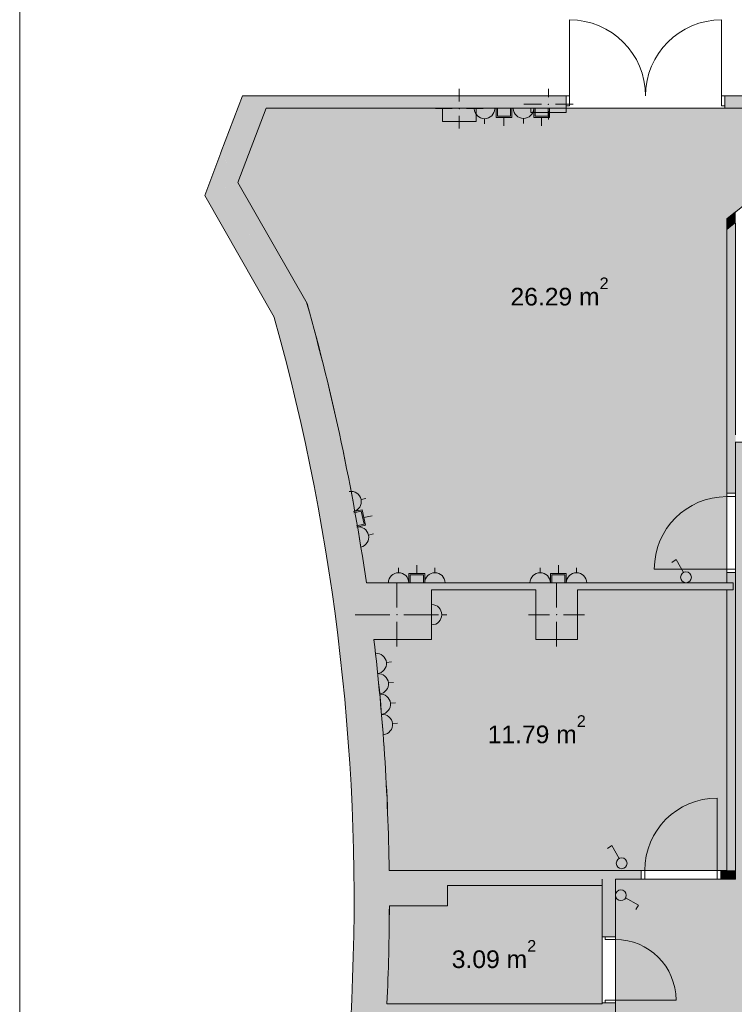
# Model space of a CAD drawing. Header units: millimetres. Extents: x -35112 to 87074, y -173366 to -26479.
# Tile 55 of 64: x 46274 to 54370, y -86709 to -75555. Entities that reach past the tile are written whole.
import ezdxf

# ---------------------------------------------------------------- set-up
doc = ezdxf.new("R2010")
doc.units = ezdxf.units.MM
doc.header["$MEASUREMENT"] = 0
for name, color, linetype, lineweight in [('2D Drafting - General_Pen_No__1', 7, 'Continuous', 5), ('New_2D Drafting - General_Pen_No__2', 8, 'Continuous', 15), ('New_ARCHICAD Doors_Pen_No__1', 7, 'Continuous', 5), ('New_Structural - Bearing_Pen_No__20', 1, 'Continuous', 0), ('New_Structural - Bearing_Pen_No__27', 7, 'Continuous', 5)]:
    doc.layers.add(name, color=color, linetype=linetype, lineweight=lineweight)
for name, color, linetype, lineweight, true_color in [('2D Drafting - General_Pen_No__48', 7, 'Continuous', 5, 0xa80f02), ('New_2D Drafting - General_Pen_No__216', 7, 'Continuous', 0, 0xe8e8e8), ('New_Drawing & Figure_Pen_No__3', 7, 'Continuous', 20, 0xff6600), ('New_Structural - Bearing_Pen_No__162', 7, 'Continuous', 25, 0xaaaaaa), ('New_Structural - Bearing_Pen_No__28', 7, 'Continuous', 5, 0xa80f02)]:
    doc.layers.add(name, color=color, linetype=linetype, lineweight=lineweight, true_color=true_color)
doc.layers.add('New_Structural - Bearing', color=7, linetype='Continuous')
doc.styles.add('GENERATED_STYLE_1', font='arial.ttf')

# ---------------------------------------------------------------- blocks, each defined once
blk = doc.blocks.new('Entrance Door 22_3')
at = {"layer": 'New_ARCHICAD Doors_Pen_No__1', "color": 7, "linetype": 'Continuous', "lineweight": 5}
for p, q in [((343, 0), (343, 686)), ((-343, 0), (-375, 0)), ((-375, 0), (-375, -115)), ((-375, 0), (-375, -115)), ((-375, 0), (-375, -115)), ((-343, -115), (-343, 0)), ((375, 0), (343, 0)), ((343, 0), (343, -115)), ((375, -115), (375, 0)), ((375, 0), (375, -115)), ((375, 0), (375, -115)), ((-375, -115), (-343, -115)), ((-375, -115), (-375, -150)), ((343, -115), (375, -115)), ((375, -115), (375, -150))]:
    blk.add_line(p, q, dxfattribs=at)
blk.add_arc((343, 0), 686, 90, 180, dxfattribs=at)
blk = doc.blocks.new('Wall_257', base_point=(53024, -85193))
at = {"layer": 'New_Structural - Bearing_Pen_No__162', "linetype": 'Continuous', "lineweight": 25, "true_color": 0xaaaaaa}
for points in [[(52874, -85293), (52874, -85943), (53024, -85943), (53024, -85293)], [(52874, -86869), (53024, -86869), (53024, -86693), (52874, -86693)], [(52874, -88053), (53024, -88053), (53024, -87619), (52874, -87619)]]:
    blk.add_hatch(color=253, dxfattribs=at).paths.add_polyline_path(points)
at = {"layer": 'New_Structural - Bearing_Pen_No__27', "color": 7, "linetype": 'Continuous', "lineweight": 5}
for p, q in [((52909, -85943), (52874, -85943)), ((53024, -85943), (52909, -85943)), ((52909, -86693), (52874, -86693)), ((53024, -86693), (52909, -86693)), ((52909, -86869), (52874, -86869)), ((53024, -86869), (52909, -86869)), ((52909, -87619), (52874, -87619)), ((53024, -87619), (52909, -87619))]:
    blk.add_line(p, q, dxfattribs=at)
at = {"layer": 'New_Structural - Bearing_Pen_No__27', "color": 7, "linetype": 'Continuous', "lineweight": 5, "flags": 128}
for points in [[(52874, -85293), (52874, -85943)], [(53024, -85943), (53024, -85293)], [(52874, -86693), (52874, -86703)], [(53024, -86869), (53024, -86693)], [(52874, -86853), (52874, -86869)], [(52874, -87619), (52874, -88053)], [(53024, -88053), (53024, -87619)]]:
    blk.add_lwpolyline(points, dxfattribs=at)
at = {"layer": 'New_ARCHICAD Doors_Pen_No__1', "color": 7, "linetype": 'Continuous', "lineweight": 5, "zscale": 1000, "rotation": 270}
blk.add_blockref('Entrance Door 22_3', (53024, -86318), dxfattribs=at)
at = {"layer": 'New_ARCHICAD Doors_Pen_No__1', "color": 7, "linetype": 'Continuous', "lineweight": 5, "xscale": -1, "zscale": 1000, "rotation": 270}
blk.add_blockref('Entrance Door 22_3', (53024, -87244), dxfattribs=at)
blk = doc.blocks.new('Wall_258', base_point=(50460, -85193))
at = {"layer": 'New_Structural - Bearing_Pen_No__162', "linetype": 'Continuous', "lineweight": 25, "true_color": 0xaaaaaa}
blk.add_hatch(color=253, dxfattribs=at).paths.add_polyline_path([(50462, -85593), (51122, -85593), (51122, -85193), (50460, -85193)])
at = {"layer": 'New_Structural - Bearing_Pen_No__27', "color": 7, "linetype": 'Continuous', "lineweight": 5, "flags": 128}
for points in [[(51122, -85193), (50460, -85193)], [(51122, -85593), (51122, -85363)], [(50462, -85593), (51122, -85593)]]:
    blk.add_lwpolyline(points, dxfattribs=at)
blk = doc.blocks.new('Wall_287', base_point=(50213, -82013))
at = {"layer": 'New_Structural - Bearing_Pen_No__162', "linetype": 'Continuous', "lineweight": 25, "true_color": 0xaaaaaa}
blk.add_hatch(color=253, dxfattribs=at).paths.add_polyline_path([(50213, -82013), (54357, -82013), (54357, -81933), (50202, -81933)])
at = {"layer": 'New_Structural - Bearing_Pen_No__27', "color": 7, "linetype": 'Continuous', "lineweight": 5, "flags": 128}
for points in [[(54357, -81933), (50202, -81933)], [(54357, -82013), (54357, -81933)], [(50940, -82013), (52120, -82013)], [(52594, -82013), (54357, -82013)]]:
    blk.add_lwpolyline(points, dxfattribs=at)
blk = doc.blocks.new('Door 22_6')
at = {"layer": 'New_ARCHICAD Doors_Pen_No__1', "color": 7, "linetype": 'Continuous', "lineweight": 5}
for p, q in [((410, 0), (410, 820)), ((-450, 0), (-487, 0)), ((-450, 0), (-487, 0)), ((-410, 0), (-450, 0)), ((-450, 0), (-450, -100)), ((-450, -100), (-450, 0)), ((-450, -100), (-450, 0)), ((-410, -100), (-410, 0)), ((450, 0), (410, 0)), ((410, 0), (410, -100)), ((450, -100), (450, 0)), ((450, -100), (450, 0)), ((450, -100), (450, 0)), ((450, 0), (487, 0)), ((450, 0), (487, 0)), ((-450, -100), (-487, -100)), ((-450, -100), (-487, -100)), ((-450, -100), (-410, -100)), ((410, -100), (450, -100)), ((450, -100), (487, -100)), ((450, -100), (487, -100))]:
    blk.add_line(p, q, dxfattribs=at)
blk.add_arc((410, 0), 820, 90, 180, dxfattribs=at)
blk = doc.blocks.new('Wall_288', base_point=(54284, -85193))
at = {"layer": 'New_Structural - Bearing_Pen_No__162', "linetype": 'Continuous', "lineweight": 25, "true_color": 0xaaaaaa}
for points in [[(54284, -77812), (54384, -77860), (54384, -77731)], [(54284, -77941), (54384, -77860), (54284, -77812)], [(54284, -77941), (54284, -80918), (54384, -80918), (54384, -77860)], [(54284, -85193), (54384, -85193), (54384, -81818), (54284, -81818)], [(54284, -85193), (54384, -85293), (54384, -85193)], [(54284, -85193), (54284, -85293), (54384, -85293)]]:
    blk.add_hatch(color=253, dxfattribs=at).paths.add_polyline_path(points)
at = {"layer": 'New_Structural - Bearing_Pen_No__27', "color": 7, "linetype": 'Continuous', "lineweight": 5}
for p, q in [((54284, -80918), (54284, -80881)), ((54384, -80918), (54284, -80918)), ((54384, -80918), (54384, -80881)), ((54284, -81818), (54284, -81855)), ((54384, -81818), (54284, -81818)), ((54384, -81818), (54384, -81855))]:
    blk.add_line(p, q, dxfattribs=at)
at = {"layer": 'New_Structural - Bearing_Pen_No__27', "color": 7, "linetype": 'Continuous', "lineweight": 5, "flags": 128}
for points in [[(54284, -77812), (54384, -77731)], [(54284, -77812), (54284, -80918)], [(54384, -80259), (54384, -77860)], [(54384, -80918), (54384, -80339)], [(54284, -81818), (54284, -81933)], [(54384, -85293), (54384, -81818)], [(54284, -82013), (54284, -85193)], [(54384, -85293), (54284, -85293)]]:
    blk.add_lwpolyline(points, dxfattribs=at)
at = {"layer": 'New_ARCHICAD Doors_Pen_No__1', "color": 7, "linetype": 'Continuous', "lineweight": 5, "xscale": -1, "zscale": 1000, "rotation": 90}
blk.add_blockref('Door 22_6', (54284, -81368), dxfattribs=at)
blk = doc.blocks.new('Wall_297', base_point=(48522, -95167))
at = {"layer": 'New_Structural - Bearing_Pen_No__162', "linetype": 'Continuous', "lineweight": 25, "true_color": 0xaaaaaa}
for points in [[(48685, -77423, -0.016065), (49157, -78926), (49529, -78770), (48746, -77399)], [(49157, -78926, -0.160606), (48452, -94267), (48879, -94267, 0.119804), (50287, -82577), (50155, -82577), (50155, -82013), (50213, -82013, 0.03328), (49529, -78770)]]:
    blk.add_hatch(color=253, dxfattribs=at).paths.add_polyline_path(points)
at = {"layer": 'New_Structural - Bearing_Pen_No__27', "color": 7, "linetype": 'Continuous', "lineweight": 5}
for radius, start, end in [(24923, 8.2908, 15.7293), (24523, 339.1185, 15.6151), (24923, 0.7675, 6.7958), (24923, 357.2951, 359.8479)]:
    blk.add_arc((25539, -85527), radius, start, end, dxfattribs=at)
blk = doc.blocks.new('Double Door 22')
at = {"layer": 'New_ARCHICAD Doors_Pen_No__1', "color": 7, "linetype": 'Continuous', "lineweight": 5}
for p, q in [((-860, 0), (-860, 860)), ((860, 0), (860, 860)), ((-900, 0), (-937, 0)), ((-900, 0), (-937, 0)), ((-860, 0), (-900, 0)), ((-900, 0), (-900, -115)), ((-900, 0), (-900, -115)), ((-900, 0), (-900, -115)), ((-860, -115), (-860, 0)), ((900, 0), (860, 0)), ((860, 0), (860, -115)), ((900, -115), (900, 0)), ((900, 0), (900, -115)), ((900, 0), (900, -115)), ((900, 0), (937, 0)), ((900, 0), (937, 0)), ((-900, -140), (-937, -140)), ((-900, -140), (-937, -140)), ((-900, -115), (-860, -115)), ((-900, -115), (-900, -140)), ((-900, -115), (-900, -140)), ((860, -115), (900, -115)), ((900, -115), (900, -140)), ((900, -115), (900, -140)), ((900, -140), (937, -140)), ((900, -140), (937, -140))]:
    blk.add_line(p, q, dxfattribs=at)
for centre, start, end in [((-860, 0), 0, 90), ((860, 0), 90, 180)]:
    blk.add_arc(centre, 860, start, end, dxfattribs=at)
blk = doc.blocks.new('Wall_300', base_point=(49118, -76417))
at = {"layer": 'New_Structural - Bearing_Pen_No__162', "linetype": 'Continuous', "lineweight": 25, "true_color": 0xaaaaaa}
for points in [[(49118, -76417), (49065, -76557), (51065, -76557), (51065, -76417)], [(51445, -76557), (52065, -76557), (52065, -76417), (51445, -76417)], [(54265, -76417), (54265, -76557), (55265, -76557), (55265, -76417)]]:
    blk.add_hatch(color=253, dxfattribs=at).paths.add_polyline_path(points)
at = {"layer": 'New_Structural - Bearing_Pen_No__27', "color": 7, "linetype": 'Continuous', "lineweight": 5}
for p, q in [((52465, -76417), (52428, -76417)), ((52465, -76417), (52465, -76532)), ((54265, -76417), (54302, -76417)), ((54265, -76417), (54265, -76532)), ((52465, -76557), (52428, -76557)), ((52465, -76532), (52465, -76557)), ((54265, -76532), (54265, -76557)), ((54265, -76557), (54302, -76557))]:
    blk.add_line(p, q, dxfattribs=at)
at = {"layer": 'New_Structural - Bearing_Pen_No__27', "color": 7, "linetype": 'Continuous', "lineweight": 5, "flags": 128}
for points in [[(51065, -76417), (49118, -76417)], [(52065, -76417), (51445, -76417)], [(55265, -76417), (54265, -76417)], [(49065, -76557), (51065, -76557)], [(51445, -76557), (52065, -76557)], [(54265, -76557), (55265, -76557)]]:
    blk.add_lwpolyline(points, dxfattribs=at)
at = {"layer": 'New_ARCHICAD Doors_Pen_No__1', "color": 7, "linetype": 'Continuous', "lineweight": 5, "zscale": 1000}
blk.add_blockref('Double Door 22', (53365, -76417), dxfattribs=at)
blk = doc.blocks.new('Wall_390', base_point=(50427, -86853))
at = {"layer": 'New_Structural - Bearing_Pen_No__162', "linetype": 'Continuous', "lineweight": 25, "true_color": 0xaaaaaa}
blk.add_hatch(color=253, dxfattribs=at).paths.add_polyline_path([(50427, -86853), (52874, -86853), (52874, -86703), (50435, -86703)])
at = {"layer": 'New_Structural - Bearing_Pen_No__27', "color": 7, "linetype": 'Continuous', "lineweight": 5, "flags": 128}
for points in [[(52874, -86703), (50435, -86703)], [(50427, -86853), (52874, -86853)]]:
    blk.add_lwpolyline(points, dxfattribs=at)
blk = doc.blocks.new('Door 22_2')
at = {"layer": 'New_ARCHICAD Doors_Pen_No__1', "color": 7, "linetype": 'Continuous', "lineweight": 5}
for p, q in [((410, 0), (410, 820)), ((-450, 0), (-487, 0)), ((-450, 0), (-487, 0)), ((-410, 0), (-450, 0)), ((-450, 0), (-450, -100)), ((-450, 0), (-450, -100)), ((-450, 0), (-450, -100)), ((-410, -100), (-410, 0)), ((450, 0), (410, 0)), ((410, 0), (410, -100)), ((450, -100), (450, 0)), ((450, 0), (450, -100)), ((450, 0), (450, -100)), ((450, 0), (487, 0)), ((450, 0), (487, 0)), ((-450, -100), (-487, -100)), ((-450, -100), (-487, -100)), ((-450, -100), (-410, -100)), ((410, -100), (450, -100)), ((450, -100), (487, -100)), ((450, -100), (487, -100))]:
    blk.add_line(p, q, dxfattribs=at)
blk.add_arc((410, 0), 820, 90, 180, dxfattribs=at)
blk = doc.blocks.new('Wall_391', base_point=(52874, -85193))
at = {"layer": 'New_Structural - Bearing_Pen_No__162', "linetype": 'Continuous', "lineweight": 25, "true_color": 0xaaaaaa}
for points in [[(52874, -85193), (52874, -85293), (53316, -85293), (53316, -85193)], [(54284, -85193), (54216, -85193), (54216, -85293), (54284, -85293)]]:
    blk.add_hatch(color=253, dxfattribs=at).paths.add_polyline_path(points)
at = {"layer": 'New_Structural - Bearing_Pen_No__27', "color": 7, "linetype": 'Continuous', "lineweight": 5}
for p, q in [((53316, -85193), (53279, -85193)), ((53316, -85193), (53316, -85293)), ((54216, -85193), (54253, -85193)), ((54216, -85193), (54216, -85293)), ((53316, -85293), (53279, -85293)), ((54216, -85293), (54253, -85293))]:
    blk.add_line(p, q, dxfattribs=at)
at = {"layer": 'New_Structural - Bearing_Pen_No__27', "color": 7, "linetype": 'Continuous', "lineweight": 5, "flags": 128}
for points in [[(53316, -85193), (52874, -85193)], [(54284, -85193), (54216, -85193)], [(53024, -85293), (53316, -85293)], [(54216, -85293), (54284, -85293)]]:
    blk.add_lwpolyline(points, dxfattribs=at)
at = {"layer": 'New_ARCHICAD Doors_Pen_No__1', "color": 7, "linetype": 'Continuous', "lineweight": 5, "zscale": 1000}
blk.add_blockref('Door 22_2', (53766, -85193), dxfattribs=at)
blk = doc.blocks.new('Wall_392', base_point=(51122, -85193))
at = {"layer": 'New_Structural - Bearing_Pen_No__162', "linetype": 'Continuous', "lineweight": 25, "true_color": 0xaaaaaa}
blk.add_hatch(color=253, dxfattribs=at).paths.add_polyline_path([(51122, -85363), (52874, -85363), (52874, -85193), (51122, -85193)])
at = {"layer": 'New_Structural - Bearing_Pen_No__27', "color": 7, "linetype": 'Continuous', "lineweight": 5, "flags": 128}
for points in [[(52874, -85193), (51122, -85193)], [(52874, -85363), (52874, -85293)], [(51122, -85363), (52874, -85363)]]:
    blk.add_lwpolyline(points, dxfattribs=at)
blk = doc.blocks.new('Wall_394', base_point=(48746, -77399))
at = {"layer": 'New_Structural - Bearing_Pen_No__162', "linetype": 'Continuous', "lineweight": 25, "true_color": 0xaaaaaa}
for points in [[(48744, -76557), (49065, -76557), (48797, -76417)], [(49118, -76417), (48797, -76417), (49065, -76557)], [(48744, -76557), (48553, -77061), (48746, -77399), (49065, -76557)]]:
    blk.add_hatch(color=253, dxfattribs=at).paths.add_polyline_path(points)
at = {"layer": 'New_Structural - Bearing_Pen_No__27', "color": 7, "linetype": 'Continuous', "lineweight": 5, "flags": 128}
for points in [[(48797, -76417), (48553, -77061)], [(48797, -76417), (49118, -76417)], [(48746, -77399), (49065, -76557)]]:
    blk.add_lwpolyline(points, dxfattribs=at)
blk = doc.blocks.new('Wall_400', base_point=(49529, -78770))
at = {"layer": 'New_Structural - Bearing_Pen_No__162', "linetype": 'Continuous', "lineweight": 25, "true_color": 0xaaaaaa}
for points in [[(48370, -77546), (48746, -77399), (48553, -77061)], [(48710, -77495, 0.000777), (48685, -77423), (48370, -77546), (48562, -77884)], [(48710, -77495), (48562, -77884), (49157, -78926, 0.015287)]]:
    blk.add_hatch(color=253, dxfattribs=at).paths.add_polyline_path(points)
at = {"layer": 'New_Structural - Bearing_Pen_No__27', "color": 7, "linetype": 'Continuous', "lineweight": 5, "flags": 128}
for points in [[(48370, -77546), (48553, -77061)], [(49529, -78770), (48746, -77399)], [(48370, -77546), (49157, -78926)]]:
    blk.add_lwpolyline(points, dxfattribs=at)
blk = doc.blocks.new('Column_64', base_point=(52265, -76512))
at = {"layer": 'New_Structural - Bearing_Pen_No__162', "linetype": 'Continuous', "lineweight": 25, "true_color": 0xaaaaaa}
for points in [[(52065, -76557), (52465, -76557), (52465, -76417), (52065, -76417)], [(52465, -76557), (52065, -76557), (52065, -76607), (52465, -76607)]]:
    blk.add_hatch(color=253, dxfattribs=at).paths.add_polyline_path(points)
at = {"layer": 'New_Structural - Bearing_Pen_No__20', "color": 1, "linetype": 'Continuous', "lineweight": 0}
for p, q in [((52265, -76432), (52265, -76337)), ((52185, -76512), (51985, -76512)), ((52345, -76512), (52545, -76512)), ((52265, -76592), (52265, -76687))]:
    blk.add_line(p, q, dxfattribs=at)
blk.add_point((52265, -76512), dxfattribs=at)
at = {"layer": 'New_Structural - Bearing_Pen_No__28', "color": 14, "linetype": 'Continuous', "lineweight": 5, "true_color": 0xa80f02, "flags": 128}
for points in [[(52465, -76417), (52065, -76417)], [(52065, -76557), (52065, -76607), (52465, -76607), (52465, -76557)]]:
    blk.add_lwpolyline(points, dxfattribs=at)
blk = doc.blocks.new('Column_65', base_point=(52357, -82295))
at = {"layer": 'New_Structural - Bearing_Pen_No__162', "linetype": 'Continuous', "lineweight": 25, "true_color": 0xaaaaaa}
blk.add_hatch(color=253, dxfattribs=at).paths.add_polyline_path([(52120, -82577), (52594, -82577), (52594, -82013), (52120, -82013)])
at = {"layer": 'New_Structural - Bearing_Pen_No__20', "color": 1, "linetype": 'Continuous', "lineweight": 0}
for p, q in [((52357, -82215), (52357, -81933)), ((52277, -82295), (52040, -82295)), ((52437, -82295), (52674, -82295)), ((52357, -82375), (52357, -82657))]:
    blk.add_line(p, q, dxfattribs=at)
blk.add_point((52357, -82295), dxfattribs=at)
at = {"layer": 'New_Structural - Bearing_Pen_No__28', "color": 14, "linetype": 'Continuous', "lineweight": 5, "true_color": 0xa80f02, "flags": 128}
for points in [[(52120, -82577), (52594, -82577), (52594, -82013)], [(52120, -82013), (52120, -82577)]]:
    blk.add_lwpolyline(points, dxfattribs=at)
blk = doc.blocks.new('Column_66', base_point=(51255, -76562))
at = {"layer": 'New_Structural - Bearing_Pen_No__162', "linetype": 'Continuous', "lineweight": 25, "true_color": 0xaaaaaa}
for points in [[(51065, -76557), (51445, -76557), (51445, -76417), (51065, -76417)], [(51445, -76557), (51065, -76557), (51065, -76707), (51445, -76707)]]:
    blk.add_hatch(color=253, dxfattribs=at).paths.add_polyline_path(points)
at = {"layer": 'New_Structural - Bearing_Pen_No__20', "color": 1, "linetype": 'Continuous', "lineweight": 0}
for p, q in [((51255, -76482), (51255, -76337)), ((51175, -76562), (50985, -76562)), ((51335, -76562), (51525, -76562)), ((51255, -76642), (51255, -76787))]:
    blk.add_line(p, q, dxfattribs=at)
blk.add_point((51255, -76562), dxfattribs=at)
at = {"layer": 'New_Structural - Bearing_Pen_No__28', "color": 14, "linetype": 'Continuous', "lineweight": 5, "true_color": 0xa80f02, "flags": 128}
for points in [[(51445, -76417), (51065, -76417)], [(51065, -76557), (51065, -76707), (51445, -76707), (51445, -76557)]]:
    blk.add_lwpolyline(points, dxfattribs=at)
blk = doc.blocks.new('Column_67', base_point=(50547, -82295))
at = {"layer": 'New_Structural - Bearing_Pen_No__162', "linetype": 'Continuous', "lineweight": 25, "true_color": 0xaaaaaa}
for points in [[(50155, -82577), (50287, -82577, 0.005713), (50213, -82013), (50155, -82013)], [(50213, -82013, -0.005713), (50287, -82577), (50940, -82577), (50940, -82013)]]:
    blk.add_hatch(color=253, dxfattribs=at).paths.add_polyline_path(points)
at = {"layer": 'New_Structural - Bearing_Pen_No__20', "color": 1, "linetype": 'Continuous', "lineweight": 0}
for p, q in [((50547, -82215), (50547, -81933)), ((50467, -82295), (50075, -82295)), ((50627, -82295), (51020, -82295)), ((50547, -82375), (50547, -82657))]:
    blk.add_line(p, q, dxfattribs=at)
blk.add_point((50547, -82295), dxfattribs=at)
at = {"layer": 'New_Structural - Bearing_Pen_No__28', "color": 14, "linetype": 'Continuous', "lineweight": 5, "true_color": 0xa80f02, "flags": 128}
blk.add_lwpolyline([(50287, -82577), (50940, -82577), (50940, -82013)], dxfattribs=at)

msp = doc.modelspace()

# ---------------------------------------------------------------- hatches: boundary and pattern name
at = {"layer": 'New_2D Drafting - General_Pen_No__216', "linetype": 'Continuous', "lineweight": 0, "true_color": 0xe8e8e8}
for points in [[(54283.973, -81932.689), (54283.973, -77812.477), (55264.657, -77016.961), (55264.657, -76556.961), (49064.657, -76556.961), (48746.061, -77398.684), (49529.033, -78770.051, -0.032468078), (50201.853, -81932.689)], [(78003.973, -86912.689), (78003.973, -82360.428), (78049.427, -82360.428), (78049.427, -79810.428), (78049.427, -79312.689), (76303.973, -79312.689), (76303.973, -85309.221), (55783.973, -85309.221), (55783.973, -80339.221), (54383.973, -80339.221), (54383.973, -85292.689), (53023.973, -85292.689), (53023.973, -88052.689), (53023.973, -88532.689), (54613.973, -88532.689), (54683.973, -88532.689), (54683.973, -87012.689), (54683.973, -86912.689)], [(50939.825, -82577.364), (50287.222, -82577.364, -0.026309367), (50460.09, -85192.689), (51121.788, -85192.689), (52873.973, -85192.689), (54283.973, -85192.689), (54283.973, -82012.689), (52593.973, -82012.689), (52593.973, -82577.364), (52119.825, -82577.364), (52119.825, -82012.689), (50939.825, -82012.689)], [(50462.238, -85592.689, -0.011139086), (50434.559, -86702.689), (52873.973, -86702.689), (52873.973, -85362.689), (51121.788, -85362.689), (51121.788, -85592.689)]]:
    msp.add_hatch(color=254, dxfattribs=at).paths.add_polyline_path(points)

# ---------------------------------------------------------------- linework, layer by layer
at = {"layer": '2D Drafting - General_Pen_No__1', "color": 7, "linetype": 'Continuous', "lineweight": 5}
msp.add_line((46273.586, -100644.723), (46273.586, -69973.72), dxfattribs=at)
at = {"layer": 'New_2D Drafting - General_Pen_No__2', "color": 8, "linetype": 'Continuous', "lineweight": 15, "flags": 128}
for points in [[(54283.973, -81932.689), (54283.973, -77812.477), (55264.657, -77016.961), (55264.657, -76556.961), (49064.657, -76556.961), (48746.061, -77398.684), (49529.033, -78770.051, -0.032468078), (50201.853, -81932.689)], [(50939.825, -82577.364), (50287.222, -82577.364, -0.026309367), (50460.09, -85192.689), (51121.788, -85192.689), (52873.973, -85192.689), (54283.973, -85192.689), (54283.973, -82012.689), (52593.973, -82012.689), (52593.973, -82577.364), (52119.825, -82577.364), (52119.825, -82012.689), (50939.825, -82012.689)], [(50462.238, -85592.689, -0.011139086), (50434.559, -86702.689), (52873.973, -86702.689), (52873.973, -85362.689), (51121.788, -85362.689), (51121.788, -85592.689)]]:
    msp.add_lwpolyline(points, format="xyb", close=True, dxfattribs=at)
msp.add_lwpolyline([(78003.973, -86912.689), (78003.973, -82360.428), (78049.427, -82360.428), (78049.427, -79810.428), (78049.427, -79312.689), (76303.973, -79312.689), (76303.973, -85309.221), (55783.973, -85309.221), (55783.973, -80339.221), (54383.973, -80339.221), (54383.973, -85292.689), (53023.973, -85292.689), (53023.973, -88052.689), (53023.973, -88532.689), (54613.973, -88532.689), (54683.973, -88532.689), (54683.973, -87012.689), (54683.973, -86912.689)], close=True, dxfattribs=at)
at = {"layer": 'New_Drawing & Figure_Pen_No__3', "color": 30, "linetype": 'Continuous', "lineweight": 20, "true_color": 0xff6600}
for p, q in [((51670.952, -76662.834), (51670.952, -76559.918)), ((51686.087, -76647.7), (51686.087, -76559.918)), ((51835.416, -76559.918), (51835.416, -76647.7)), ((51850.55, -76559.918), (51850.55, -76662.834)), ((52097.666, -76662.834), (52097.666, -76559.918)), ((52112.801, -76647.7), (52112.801, -76559.918)), ((52262.13, -76559.918), (52262.13, -76647.7)), ((52277.265, -76559.918), (52277.265, -76662.834)), ((51540.329, -76675.832), (51540.329, -76732.568)), ((51850.55, -76662.834), (51670.952, -76662.834)), ((51835.416, -76647.7), (51686.087, -76647.7)), ((51760.751, -76662.834), (51760.751, -76757.526)), ((51981.79, -76672.875), (51981.79, -76729.61)), ((52277.265, -76662.834), (52097.666, -76662.834)), ((52262.13, -76647.7), (52112.801, -76647.7)), ((52187.466, -76662.834), (52187.466, -76757.526)), ((50141.775, -80989.879), (50197.298, -80978.212)), ((50055.062, -81126.508), (50155.779, -81105.344)), ((50058.175, -81141.319), (50144.08, -81123.267)), ((50144.08, -81123.267), (50174.789, -81269.405)), ((50155.779, -81105.344), (50192.713, -81281.103)), ((50174.246, -81193.224), (50266.914, -81173.75)), ((50174.789, -81269.405), (50088.884, -81287.457)), ((50192.713, -81281.103), (50091.997, -81302.268)), ((50226.369, -81392.438), (50281.892, -81380.771)), ((50772.737, -81829.773), (50772.737, -81735.081)), ((52376.772, -81829.773), (52376.772, -81735.081)), ((53710.726, -81671.148), (53661.657, -81702.995)), ((53793.75, -81817.414), (53710.726, -81671.148)), ((50567.061, -81819.732), (50567.061, -81762.997)), ((50682.938, -81932.689), (50682.938, -81829.773)), ((50682.938, -81829.773), (50862.536, -81829.773)), ((50698.072, -81932.689), (50698.072, -81844.907)), ((50698.072, -81844.907), (50847.402, -81844.907)), ((50847.402, -81844.907), (50847.402, -81932.689)), ((50862.536, -81829.773), (50862.536, -81932.689)), ((50978.413, -81819.732), (50978.413, -81762.997)), ((52171.096, -81819.732), (52171.096, -81762.997)), ((52286.973, -81932.689), (52286.973, -81829.773)), ((52286.973, -81829.773), (52466.571, -81829.773)), ((52302.107, -81932.689), (52302.107, -81844.907)), ((52302.107, -81844.907), (52451.437, -81844.907)), ((52451.437, -81844.907), (52451.437, -81932.689)), ((52466.571, -81829.773), (52466.571, -81932.689)), ((52582.448, -81819.732), (52582.448, -81762.997)), ((51055.739, -82295.026), (51112.474, -82295.026)), ((50429.042, -82836.58), (50485.5, -82830.984)), ((50451.901, -83067.202), (50508.36, -83061.606)), ((50474.76, -83297.825), (50531.219, -83292.229)), ((50497.619, -83528.448), (50554.078, -83522.852)), ((52981.878, -84910.805), (52932.809, -84942.651)), ((53064.903, -85057.071), (52981.878, -84910.805)), ((53139.247, -85502.703), (53285.513, -85585.727)), ((53285.513, -85585.727), (53253.667, -85634.797))]:
    msp.add_line(p, q, dxfattribs=at)
for centre in [(53823.076, -81871.321), (53094.229, -85110.978), (53085.34, -85473.377)]:
    msp.add_circle(centre, 61.367, dxfattribs=at)
for centre, start, end in [((51540.329, -76559.918), 181.4618956, 358.5381044), ((51981.79, -76556.961), 181.4618956, 358.5381044), ((50028.339, -81013.717), 283.3293806, 100.4055893), ((50112.933, -81416.276), 283.3293806, 100.4055893), ((50567.061, -81935.646), 1.4618956, 178.5381044), ((50978.413, -81935.646), 1.4618956, 178.5381044), ((52171.096, -81935.646), 1.4618956, 178.5381044), ((52582.448, -81935.646), 1.4618956, 178.5381044), ((50939.825, -82295.026), 271.4618956, 88.5381044), ((50313.693, -82848.013), 277.1224989, 94.1987077), ((50336.552, -83078.636), 277.1224989, 94.1987077), ((50359.411, -83309.258), 277.1224989, 94.1987077), ((50382.27, -83539.881), 277.1224989, 94.1987077)]:
    msp.add_arc(centre, 115.914, start, end, dxfattribs=at)

# ---------------------------------------------------------------- block references
at = {"layer": 'New_Structural - Bearing', "color": 7, "lineweight": 5}
for name, p in [('Wall_300', (49117.648, -76416.961)), ('Wall_394', (48746.061, -77398.684)), ('Wall_400', (49529.033, -78770.051)), ('Wall_297', (48522.117, -95167.473)), ('Wall_288', (54283.973, -85192.689)), ('Wall_287', (50213.379, -82012.689)), ('Wall_391', (52873.973, -85192.689)), ('Wall_258', (50460.09, -85192.689)), ('Wall_392', (51121.788, -85192.689)), ('Wall_257', (53023.973, -85192.689)), ('Wall_390', (50427.019, -86852.689))]:
    msp.add_blockref(name, p, dxfattribs=at)
at = {"layer": 'New_Structural - Bearing', "color": 14, "lineweight": 5, "true_color": 0xa80f02}
for name, p in [('Column_66', (51254.657, -76561.961)), ('Column_64', (52264.657, -76511.961)), ('Column_67', (50547.493, -82295.026)), ('Column_65', (52356.899, -82295.026))]:
    msp.add_blockref(name, p, dxfattribs=at)

# ---------------------------------------------------------------- texts
at = {"layer": '2D Drafting - General_Pen_No__48', "color": 14, "lineweight": 5, "true_color": 0xa80f02, "char_height": 200, "attachment_point": 7, "style": 'GENERATED_STYLE_1'}
for s, insert in [('{\\fArial|b0|i0|c0|p34;26.29 m{\\H0.66x;\\S2^  ;}}', (51834.511, -78794.946)), ('{\\fArial|b0|i0|c0|p34;11.79 m{\\H0.66x;\\S2^  ;}}', (51576.129, -83753.833)), ('{\\fArial|b0|i0|c0|p34;3.09 m{\\H0.66x;\\S2^  ;}}', (51169.362, -86300.865))]:
    msp.add_mtext(s, dxfattribs=dict(at, insert=insert))

doc.saveas('drawing.dxf')
